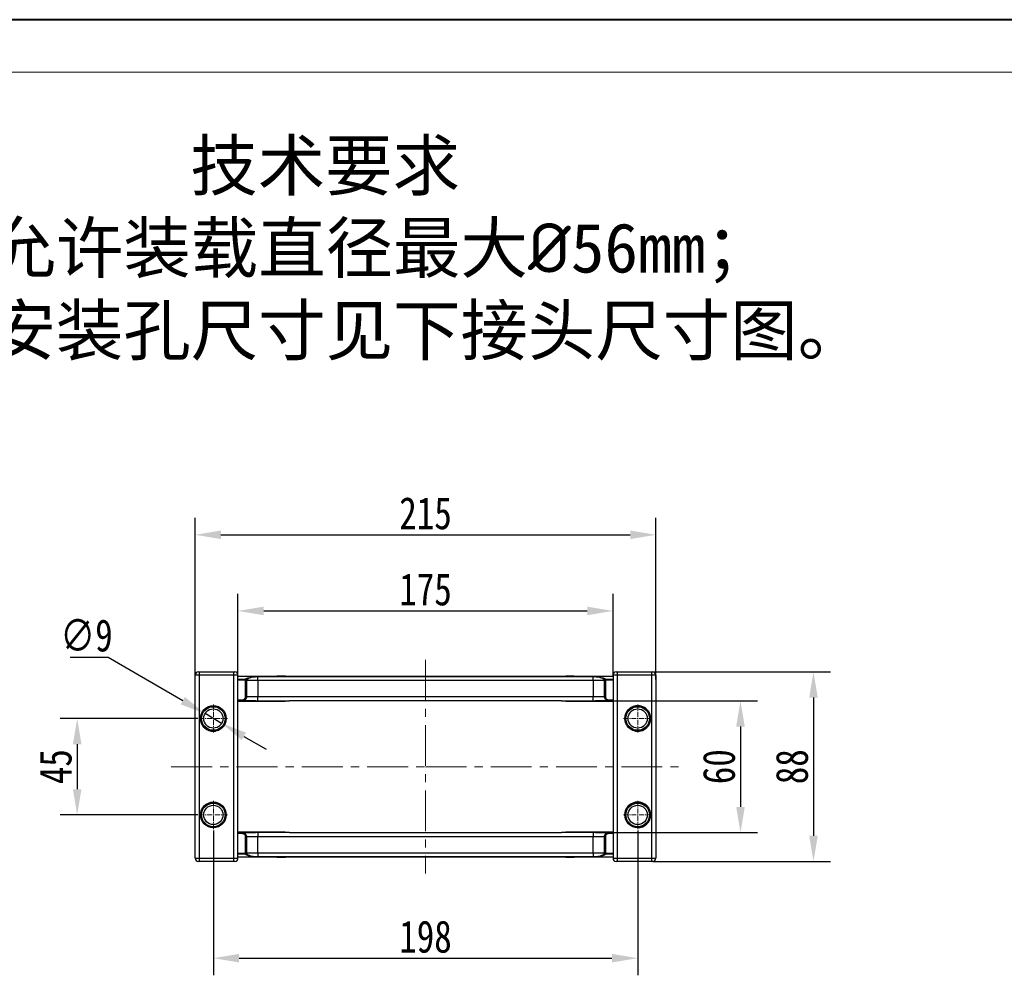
# Model space of a CAD drawing. Header units: millimetres. Extents: x -976 to 1106, y 28 to 1486.
# Tile 6 of 51: x -716 to -257, y 1040 to 1486. Entities that reach past the tile are written whole.
import ezdxf

# ---------------------------------------------------------------- set-up
doc = ezdxf.new("R2010")
doc.units = ezdxf.units.MM
doc.linetypes.add('CENTER', pattern=[0.6, 0.375, -0.075, 0.075, -0.075])
doc.linetypes.add('CENTERX2', pattern=[20.32, 12.7, -2.54, 2.54, -2.54])
doc.styles.get("Standard").update_dxf_attribs({"font": '仿宋_GB2312.ttf', "width": 0.8})
doc.styles.add('样式 6', font='仿宋_GB2312.ttf')
doc.dimstyles.new('ISO-60.1', dxfattribs={"dimtxt": 15, "dimasz": 12, "dimexe": 8, "dimexo": 0.625, "dimgap": 2.5, "dimtad": 1, "dimdsep": 46, "dimtxsty": 'Standard', "dimcen": 2.5, "dimadec": 0, "dimazin": 0, "dimtfac": 1, "dimtmove": 0, "dimatfit": 3, "dimfxl": 0, "dimarcsym": 0})
doc.dimstyles.new('副本 ISO-60.1', dxfattribs={"dimtxt": 15, "dimasz": 12, "dimexe": 8, "dimexo": 0.625, "dimgap": 2.5, "dimtad": 1, "dimtoh": 1, "dimdsep": 46, "dimtxsty": 'Standard', "dimcen": 2.5, "dimadec": 0, "dimazin": 0, "dimtfac": 1, "dimtmove": 0, "dimatfit": 3, "dimfxl": 0, "dimarcsym": 0})

# ---------------------------------------------------------------- blocks, each defined once
blk = doc.blocks.new('*D3650')
at = {"color": 0, "lineweight": -2}
for p, q in [((-633.02, 1159.66), (-697.32, 1159.66)), ((-689.32, 1147.66), (-689.32, 1126.66)), ((-633.02, 1114.66), (-697.32, 1114.66))]:
    blk.add_line(p, q, dxfattribs=at)
at = {"color": 0, "lineweight": 9}
for points in [[(-691.32, 1147.66), (-687.32, 1147.66), (-689.32, 1159.66)], [(-691.32, 1126.66), (-687.32, 1126.66), (-689.32, 1114.66)]]:
    blk.add_solid(points, dxfattribs=at)
at = {"layer": 'Defpoints', "color": 0, "lineweight": 9}
for p in [(-632.39, 1159.66), (-689.32, 1114.66), (-632.39, 1114.66)]:
    blk.add_point(p, dxfattribs=at)
at = {"color": 0, "lineweight": 9, "insert": (-699.32, 1137.16), "char_height": 15, "attachment_point": 5, "rotation": 90}
blk.add_mtext('45', dxfattribs=at)
blk = doc.blocks.new('*D3635')
at = {"color": 0, "lineweight": -2}
for p, q in [((-692.59, 1188.34), (-674.9, 1188.34)), ((-674.9, 1188.34), (-640.04, 1167.98)), ((-621.91, 1157.39), (-629.68, 1161.92)), ((-611.54, 1151.33), (-601.18, 1145.28))]:
    blk.add_line(p, q, dxfattribs=at)
at = {"color": 0, "lineweight": 9}
for points in [[(-639.03, 1169.7), (-641.05, 1166.25), (-629.68, 1161.92)], [(-610.53, 1153.06), (-612.55, 1149.61), (-621.91, 1157.39)]]:
    blk.add_solid(points, dxfattribs=at)
at = {"layer": 'Defpoints', "color": 0, "lineweight": 9}
for p in [(-629.68, 1161.92), (-621.91, 1157.39)]:
    blk.add_point(p, dxfattribs=at)
at = {"color": 0, "lineweight": 9, "insert": (-685, 1198.34), "char_height": 15, "attachment_point": 5}
blk.add_mtext('∅9', dxfattribs=at)
blk = doc.blocks.new('*D3651')
at = {"color": 0, "lineweight": -2}
for p, q in [((-614.29, 1180.01), (-614.29, 1217.85)), ((-439.29, 1179.54), (-439.29, 1217.85)), ((-602.29, 1209.85), (-451.29, 1209.85))]:
    blk.add_line(p, q, dxfattribs=at)
at = {"color": 0, "lineweight": 9}
for points in [[(-602.29, 1211.85), (-602.29, 1207.85), (-614.29, 1209.85)], [(-451.29, 1211.85), (-451.29, 1207.85), (-439.29, 1209.85)]]:
    blk.add_solid(points, dxfattribs=at)
at = {"layer": 'Defpoints', "color": 0, "lineweight": 9}
for p in [(-439.29, 1209.85), (-614.29, 1179.39), (-439.29, 1178.91)]:
    blk.add_point(p, dxfattribs=at)
at = {"color": 0, "lineweight": 9, "insert": (-526.79, 1219.85), "char_height": 15, "attachment_point": 5}
blk.add_mtext('175', dxfattribs=at)
blk = doc.blocks.new('*D3652')
at = {"color": 0, "lineweight": -2}
for p, q in [((-634.29, 1179.91), (-634.29, 1253.39)), ((-419.29, 1177.88), (-419.29, 1253.39)), ((-622.29, 1245.39), (-431.29, 1245.39))]:
    blk.add_line(p, q, dxfattribs=at)
at = {"color": 0, "lineweight": 9}
for points in [[(-622.29, 1247.39), (-622.29, 1243.39), (-634.29, 1245.39)], [(-431.29, 1247.39), (-431.29, 1243.39), (-419.29, 1245.39)]]:
    blk.add_solid(points, dxfattribs=at)
at = {"layer": 'Defpoints', "color": 0, "lineweight": 9}
for p in [(-419.29, 1245.39), (-634.29, 1179.28), (-419.29, 1177.25)]:
    blk.add_point(p, dxfattribs=at)
at = {"color": 0, "lineweight": 9, "insert": (-526.79, 1255.39), "char_height": 15, "attachment_point": 5}
blk.add_mtext('215', dxfattribs=at)
blk = doc.blocks.new('*D3653')
at = {"color": 0, "lineweight": -2}
for p, q in [((-625.79, 1107.43), (-625.79, 1039.78)), ((-427.79, 1107.43), (-427.79, 1039.78)), ((-613.79, 1047.78), (-439.79, 1047.78))]:
    blk.add_line(p, q, dxfattribs=at)
at = {"color": 0, "lineweight": 9}
for points in [[(-613.79, 1049.78), (-613.79, 1045.78), (-625.79, 1047.78)], [(-439.79, 1049.78), (-439.79, 1045.78), (-427.79, 1047.78)]]:
    blk.add_solid(points, dxfattribs=at)
at = {"layer": 'Defpoints', "color": 0, "lineweight": 9}
for p in [(-625.79, 1108.06), (-427.79, 1108.06), (-427.79, 1047.78)]:
    blk.add_point(p, dxfattribs=at)
at = {"color": 0, "lineweight": 9, "insert": (-526.79, 1057.78), "char_height": 15, "attachment_point": 5}
blk.add_mtext('198', dxfattribs=at)
blk = doc.blocks.new('*D3655')
at = {"color": 0, "lineweight": -2}
for p, q in [((-443.14, 1167.89), (-371.82, 1167.89)), ((-379.82, 1155.89), (-379.82, 1118.42)), ((-443.14, 1106.42), (-371.82, 1106.42))]:
    blk.add_line(p, q, dxfattribs=at)
at = {"color": 0, "lineweight": 9}
for points in [[(-381.82, 1155.89), (-377.82, 1155.89), (-379.82, 1167.89)], [(-381.82, 1118.42), (-377.82, 1118.42), (-379.82, 1106.42)]]:
    blk.add_solid(points, dxfattribs=at)
at = {"layer": 'Defpoints', "color": 0, "lineweight": 9}
for p in [(-443.76, 1167.89), (-443.76, 1106.42), (-379.82, 1106.42)]:
    blk.add_point(p, dxfattribs=at)
at = {"color": 0, "lineweight": 9, "insert": (-389.82, 1137.16), "char_height": 15, "attachment_point": 5, "rotation": 90}
blk.add_mtext('60', dxfattribs=at)
blk = doc.blocks.new('*D3656')
at = {"color": 0, "lineweight": -2}
for p, q in [((-420.67, 1181.42), (-337.77, 1181.42)), ((-345.77, 1169.42), (-345.77, 1104.89)), ((-420.67, 1092.89), (-337.77, 1092.89))]:
    blk.add_line(p, q, dxfattribs=at)
at = {"color": 0, "lineweight": 9}
for points in [[(-347.77, 1169.42), (-343.77, 1169.42), (-345.77, 1181.42)], [(-347.77, 1104.89), (-343.77, 1104.89), (-345.77, 1092.89)]]:
    blk.add_solid(points, dxfattribs=at)
at = {"layer": 'Defpoints', "color": 0, "lineweight": 9}
for p in [(-421.29, 1181.42), (-421.29, 1092.89), (-345.77, 1092.89)]:
    blk.add_point(p, dxfattribs=at)
at = {"color": 0, "lineweight": 9, "insert": (-355.77, 1137.16), "char_height": 15, "attachment_point": 5, "rotation": 90}
blk.add_mtext('88', dxfattribs=at)

msp = doc.modelspace()

# ---------------------------------------------------------------- linework, layer by layer
at = {"color": 7, "lineweight": 40}
msp.add_line((1086.603, 1485.835), (-975.599, 1485.835), dxfattribs=at)
at = {"color": 7, "lineweight": 13}
msp.add_line((1062.053, 1461.285), (-852.849, 1461.285), dxfattribs=at)
at = {"color": 1, "linetype": 'CENTERX2', "lineweight": 13, "ltscale": 1.5}
for p, q in [((-526.791, 1187.035), (-526.791, 1087.275)), ((-645.408, 1137.155), (-526.791, 1137.155)), ((-526.791, 1137.155), (-408.415, 1137.155))]:
    msp.add_line(p, q, dxfattribs=at)
at = {"color": 7, "linetype": 'Continuous', "lineweight": 25}
for p, q in [((-632.791, 1181.419), (-632.291, 1181.419)), ((-632.291, 1179.919), (-632.291, 1181.419)), ((-632.291, 1181.419), (-616.291, 1181.419)), ((-616.291, 1179.919), (-616.291, 1181.419)), ((-616.291, 1181.419), (-615.791, 1181.419)), ((-437.791, 1181.419), (-437.291, 1181.419)), ((-437.291, 1181.419), (-421.291, 1181.419)), ((-437.291, 1181.419), (-437.291, 1179.919)), ((-421.291, 1181.419), (-421.291, 1179.919)), ((-421.291, 1181.419), (-420.791, 1181.419)), ((-632.291, 1179.919), (-634.291, 1179.919)), ((-634.291, 1094.391), (-634.291, 1179.919)), ((-632.291, 1094.391), (-632.291, 1179.919)), ((-616.291, 1179.919), (-632.291, 1179.919)), ((-616.291, 1094.391), (-616.291, 1179.919)), ((-614.291, 1179.919), (-616.291, 1179.919)), ((-614.291, 1094.391), (-614.291, 1179.919)), ((-614.291, 1179.389), (-526.791, 1179.389)), ((-614.291, 1177.974), (-610.755, 1177.974)), ((-610.755, 1177.485), (-614.291, 1177.485)), ((-610.755, 1177.485), (-610.755, 1177.974)), ((-610.755, 1177.485), (-610.259, 1177.517)), ((-610.752, 1177.389), (-610.755, 1177.485)), ((-610.752, 1169.889), (-610.752, 1177.389)), ((-610.752, 1177.389), (-610.255, 1177.389)), ((-610.259, 1177.517), (-610.255, 1177.389)), ((-610.255, 1177.389), (-610.255, 1169.889)), ((-605.095, 1177.389), (-610.255, 1177.389)), ((-605.095, 1179.225), (-526.791, 1179.225)), ((-605.095, 1179.186), (-605.095, 1179.225)), ((-605.095, 1177.389), (-605.095, 1179.186)), ((-526.791, 1179.186), (-605.095, 1179.186)), ((-605.095, 1177.389), (-605.095, 1169.889)), ((-526.791, 1177.389), (-605.095, 1177.389)), ((-596.19, 1179.589), (-596.19, 1179.389)), ((-596.19, 1179.589), (-596.037, 1179.589)), ((-596.037, 1179.589), (-596.037, 1179.389)), ((-596.037, 1179.589), (-596.018, 1179.589)), ((-596.018, 1179.589), (-596.018, 1179.389)), ((-596.018, 1179.589), (-595.896, 1179.589)), ((-595.896, 1179.589), (-595.896, 1179.389)), ((-595.896, 1179.589), (-595.215, 1179.589)), ((-595.215, 1179.589), (-595.215, 1179.389)), ((-595.215, 1179.589), (-594.862, 1179.589)), ((-594.862, 1179.589), (-594.862, 1179.389)), ((-594.862, 1179.589), (-592.45, 1179.589)), ((-592.45, 1179.589), (-592.45, 1179.389)), ((-592.45, 1179.589), (-592.196, 1179.589)), ((-592.196, 1179.389), (-592.196, 1179.589)), ((-526.791, 1179.389), (-439.291, 1179.389)), ((-526.791, 1179.225), (-448.487, 1179.225)), ((-448.487, 1179.186), (-526.791, 1179.186)), ((-448.487, 1177.389), (-526.791, 1177.389)), ((-461.386, 1179.589), (-461.386, 1179.389)), ((-461.386, 1179.589), (-461.132, 1179.589)), ((-461.132, 1179.589), (-461.132, 1179.389)), ((-461.132, 1179.589), (-458.72, 1179.589)), ((-458.72, 1179.589), (-458.72, 1179.389)), ((-458.72, 1179.589), (-458.367, 1179.589)), ((-458.367, 1179.589), (-458.367, 1179.389)), ((-458.367, 1179.589), (-457.686, 1179.589)), ((-457.686, 1179.589), (-457.686, 1179.389)), ((-457.686, 1179.589), (-457.563, 1179.589)), ((-457.563, 1179.589), (-457.563, 1179.389)), ((-457.563, 1179.589), (-457.545, 1179.589)), ((-457.545, 1179.389), (-457.545, 1179.589)), ((-457.545, 1179.589), (-457.392, 1179.589)), ((-457.392, 1179.589), (-457.392, 1179.389)), ((-448.487, 1179.186), (-448.487, 1179.225)), ((-448.487, 1177.389), (-448.487, 1179.186)), ((-443.326, 1177.389), (-448.487, 1177.389)), ((-448.487, 1177.389), (-448.487, 1169.889)), ((-443.326, 1177.389), (-443.322, 1177.517)), ((-443.326, 1169.889), (-443.326, 1177.389)), ((-443.326, 1177.389), (-442.83, 1177.389)), ((-443.322, 1177.517), (-442.827, 1177.485)), ((-442.827, 1177.485), (-442.83, 1177.389)), ((-442.83, 1177.389), (-442.83, 1169.889)), ((-442.827, 1177.974), (-442.827, 1177.485)), ((-442.827, 1177.974), (-439.291, 1177.974)), ((-439.291, 1177.485), (-442.827, 1177.485)), ((-437.291, 1179.919), (-439.291, 1179.919)), ((-439.291, 1179.919), (-439.291, 1094.391)), ((-421.291, 1179.919), (-437.291, 1179.919)), ((-437.291, 1179.919), (-437.291, 1094.391)), ((-419.291, 1179.919), (-421.291, 1179.919)), ((-421.291, 1179.919), (-421.291, 1094.391)), ((-419.291, 1179.919), (-419.291, 1094.391)), ((-614.291, 1168.389), (-612.261, 1168.389)), ((-612.261, 1167.889), (-614.291, 1167.889)), ((-592.291, 1167.587), (-614.291, 1167.587)), ((-612.261, 1168.389), (-612.261, 1167.889)), ((-606.149, 1167.889), (-612.261, 1167.889)), ((-610.752, 1169.889), (-610.255, 1169.889)), ((-610.255, 1169.889), (-605.095, 1169.889)), ((-605.095, 1167.89), (-605.095, 1169.889)), ((-605.095, 1169.889), (-526.791, 1169.889)), ((-605.095, 1167.89), (-590.208, 1167.89)), ((-592.291, 1167.89), (-592.291, 1167.587)), ((-526.791, 1167.889), (-590.183, 1167.889)), ((-526.791, 1169.889), (-448.487, 1169.889)), ((-463.398, 1167.889), (-526.791, 1167.889)), ((-463.373, 1167.89), (-448.487, 1167.89)), ((-461.291, 1167.587), (-461.291, 1167.89)), ((-439.291, 1167.587), (-461.291, 1167.587)), ((-448.487, 1169.889), (-443.326, 1169.889)), ((-448.487, 1167.89), (-448.487, 1169.889)), ((-441.321, 1167.889), (-447.433, 1167.889)), ((-443.326, 1169.889), (-442.83, 1169.889)), ((-441.321, 1168.389), (-439.291, 1168.389)), ((-441.321, 1167.889), (-441.321, 1168.389)), ((-439.291, 1167.889), (-441.321, 1167.889)), ((-625.791, 1153.655), (-624.846, 1153.73)), ((-614.291, 1106.724), (-592.291, 1106.724)), ((-614.291, 1106.421), (-612.261, 1106.421)), ((-612.261, 1105.921), (-614.291, 1105.921)), ((-612.261, 1106.421), (-612.261, 1105.921)), ((-612.261, 1106.421), (-606.149, 1106.421)), ((-610.752, 1096.921), (-610.752, 1104.421)), ((-610.255, 1104.421), (-610.752, 1104.421)), ((-610.255, 1104.421), (-610.255, 1096.921)), ((-605.095, 1104.421), (-610.255, 1104.421)), ((-605.095, 1106.421), (-605.095, 1104.421)), ((-590.208, 1106.421), (-605.095, 1106.421)), ((-605.095, 1096.921), (-605.095, 1104.421)), ((-526.791, 1104.421), (-605.095, 1104.421)), ((-592.291, 1106.724), (-592.291, 1106.421)), ((-590.183, 1106.421), (-526.791, 1106.421)), ((-526.791, 1106.421), (-463.398, 1106.421)), ((-448.487, 1104.421), (-526.791, 1104.421)), ((-448.487, 1106.421), (-463.373, 1106.421)), ((-461.291, 1106.724), (-439.291, 1106.724)), ((-461.291, 1106.421), (-461.291, 1106.724)), ((-448.487, 1106.421), (-448.487, 1104.421)), ((-443.326, 1104.421), (-448.487, 1104.421)), ((-448.487, 1096.921), (-448.487, 1104.421)), ((-447.433, 1106.421), (-441.321, 1106.421)), ((-442.83, 1104.421), (-443.326, 1104.421)), ((-443.326, 1096.921), (-443.326, 1104.421)), ((-442.83, 1104.421), (-442.83, 1096.921)), ((-441.321, 1105.921), (-441.321, 1106.421)), ((-441.321, 1106.421), (-439.291, 1106.421)), ((-439.291, 1105.921), (-441.321, 1105.921)), ((-634.291, 1094.391), (-632.291, 1094.391)), ((-632.291, 1094.391), (-616.291, 1094.391)), ((-632.291, 1092.891), (-632.291, 1094.391)), ((-616.291, 1094.391), (-614.291, 1094.391)), ((-616.291, 1092.891), (-616.291, 1094.391)), ((-614.291, 1096.825), (-610.755, 1096.825)), ((-610.755, 1096.336), (-614.291, 1096.336)), ((-526.791, 1094.921), (-614.291, 1094.921)), ((-610.755, 1096.825), (-610.752, 1096.921)), ((-610.755, 1096.336), (-610.755, 1096.825)), ((-610.259, 1096.793), (-610.755, 1096.825)), ((-610.255, 1096.921), (-610.752, 1096.921)), ((-610.255, 1096.921), (-610.259, 1096.793)), ((-610.255, 1096.921), (-605.095, 1096.921)), ((-605.095, 1096.921), (-605.095, 1095.125)), ((-605.095, 1096.921), (-526.791, 1096.921)), ((-605.095, 1095.125), (-605.095, 1095.085)), ((-605.095, 1095.125), (-526.791, 1095.125)), ((-526.791, 1095.085), (-605.095, 1095.085)), ((-596.19, 1094.721), (-596.19, 1094.921)), ((-596.037, 1094.721), (-596.19, 1094.721)), ((-596.037, 1094.921), (-596.037, 1094.721)), ((-596.018, 1094.721), (-596.037, 1094.721)), ((-596.018, 1094.721), (-596.018, 1094.921)), ((-595.896, 1094.721), (-596.018, 1094.721)), ((-595.896, 1094.721), (-595.896, 1094.921)), ((-595.215, 1094.721), (-595.896, 1094.721)), ((-595.215, 1094.721), (-595.215, 1094.921)), ((-594.862, 1094.721), (-595.215, 1094.721)), ((-594.862, 1094.721), (-594.862, 1094.921)), ((-592.45, 1094.721), (-594.862, 1094.721)), ((-592.45, 1094.721), (-592.45, 1094.921)), ((-592.196, 1094.721), (-592.45, 1094.721)), ((-592.196, 1094.721), (-592.196, 1094.921)), ((-526.791, 1096.921), (-448.487, 1096.921)), ((-526.791, 1095.125), (-448.487, 1095.125)), ((-448.487, 1095.085), (-526.791, 1095.085)), ((-439.291, 1094.921), (-526.791, 1094.921)), ((-461.386, 1094.921), (-461.386, 1094.721)), ((-461.132, 1094.721), (-461.386, 1094.721)), ((-461.132, 1094.721), (-461.132, 1094.921)), ((-458.72, 1094.721), (-461.132, 1094.721)), ((-458.72, 1094.721), (-458.72, 1094.921)), ((-458.367, 1094.721), (-458.72, 1094.721)), ((-458.367, 1094.721), (-458.367, 1094.921)), ((-457.686, 1094.721), (-458.367, 1094.721)), ((-457.686, 1094.721), (-457.686, 1094.921)), ((-457.563, 1094.721), (-457.686, 1094.721)), ((-457.563, 1094.721), (-457.563, 1094.921)), ((-457.545, 1094.721), (-457.563, 1094.721)), ((-457.545, 1094.721), (-457.545, 1094.921)), ((-457.392, 1094.721), (-457.545, 1094.721)), ((-457.392, 1094.721), (-457.392, 1094.921)), ((-448.487, 1096.921), (-448.487, 1095.125)), ((-448.487, 1096.921), (-443.326, 1096.921)), ((-448.487, 1095.125), (-448.487, 1095.085)), ((-442.83, 1096.921), (-443.326, 1096.921)), ((-443.322, 1096.793), (-443.326, 1096.921)), ((-442.827, 1096.825), (-443.322, 1096.793)), ((-442.83, 1096.921), (-442.827, 1096.825)), ((-442.827, 1096.825), (-439.291, 1096.825)), ((-442.827, 1096.825), (-442.827, 1096.336)), ((-439.291, 1096.336), (-442.827, 1096.336)), ((-439.291, 1094.391), (-437.291, 1094.391)), ((-437.291, 1094.391), (-421.291, 1094.391)), ((-437.291, 1094.391), (-437.291, 1092.891)), ((-421.291, 1094.391), (-419.291, 1094.391)), ((-421.291, 1094.391), (-421.291, 1092.891)), ((-632.291, 1092.891), (-632.791, 1092.891)), ((-616.291, 1092.891), (-632.291, 1092.891)), ((-615.791, 1092.891), (-616.291, 1092.891)), ((-437.291, 1092.891), (-437.791, 1092.891)), ((-421.291, 1092.891), (-437.291, 1092.891)), ((-420.791, 1092.891), (-421.291, 1092.891))]:
    msp.add_line(p, q, dxfattribs=at)
at = {"color": 1, "linetype": 'CENTER', "lineweight": 9, "ltscale": 6.096}
for p, q in [((-625.791, 1153.055), (-625.791, 1166.255)), ((-427.791, 1153.055), (-427.791, 1166.255)), ((-632.391, 1159.655), (-619.191, 1159.655)), ((-434.391, 1159.655), (-421.191, 1159.655)), ((-625.791, 1108.055), (-625.791, 1121.255)), ((-427.791, 1108.055), (-427.791, 1121.255)), ((-632.391, 1114.655), (-619.191, 1114.655)), ((-434.391, 1114.655), (-421.191, 1114.655))]:
    msp.add_line(p, q, dxfattribs=at)
at = {"color": 7, "linetype": 'Continuous', "lineweight": 25}
for centre, radius in [((-625.791, 1159.655), 6), ((-625.791, 1159.655), 5.5), ((-625.791, 1159.655), 4.5), ((-427.791, 1159.655), 6), ((-427.791, 1159.655), 5.5), ((-427.791, 1159.655), 4.5), ((-625.791, 1114.655), 6), ((-625.791, 1114.655), 5.5), ((-625.791, 1114.655), 4.5), ((-427.791, 1114.655), 6), ((-427.791, 1114.655), 5.5), ((-427.791, 1114.655), 4.5)]:
    msp.add_circle(centre, radius, dxfattribs=at)
for centre, radius, start, end in [((-632.791, 1179.919), 1.5, 90, 180), ((-615.791, 1179.919), 1.5, 0, 90), ((-437.791, 1179.919), 1.5, 90, 180), ((-420.791, 1179.919), 1.5, 0, 90), ((-610.764, 1177.466), 0.508, 5.70659, 88.89252), ((-442.817, 1177.466), 0.508, 91.10748, 174.29341), ((-427.791, 1159.655), 6, 90, 170.94167), ((-427.791, 1159.655), 6, 260.94167, 90), ((-625.791, 1159.655), 6, 189.05833, 270), ((-427.791, 1114.655), 6, 90, 180), ((-427.791, 1114.655), 6, 270, 90), ((-632.791, 1094.391), 1.5, 180, 270), ((-615.791, 1094.391), 1.5, 270, 0), ((-610.764, 1096.844), 0.508, 271.10748, 354.29341), ((-442.817, 1096.844), 0.508, 185.70659, 268.89252), ((-437.791, 1094.391), 1.5, 180, 270), ((-420.791, 1094.391), 1.5, 270, 0)]:
    msp.add_arc(centre, radius, start, end, dxfattribs=at)
for centre, major_axis, start_param, end_param in [((-591.216, 1169.889), (1.279, -1.932), 5.9981346, 6.0208548), ((-462.366, 1169.889), (-1.279, -1.932), 0.2623305, 0.2850507), ((-591.216, 1104.421), (-1.279, -1.932), 3.4039232, 3.4266434), ((-462.366, 1104.421), (1.279, -1.932), 2.8565419, 2.8792622)]:
    msp.add_ellipse(centre, major_axis=major_axis, ratio=0.4054038, start_param=start_param, end_param=end_param, dxfattribs=at)
for points, knots in [([(-610.755, 1177.974), (-610.67, 1178.079), (-610.521, 1178.264), (-610.008, 1178.51), (-609.259, 1178.761), (-608.296, 1178.964), (-607.22, 1179.108), (-606.254, 1179.2), (-605.517, 1179.216), (-605.095, 1179.225)], [0, 0, 0, 0, 0.171497, 0.3000877, 0.4286662, 0.6463504, 0.7521855, 0.8578829, 1, 1, 1, 1]), ([(-605.095, 1179.186), (-605.503, 1179.173), (-606.215, 1179.152), (-607.124, 1179.029), (-608.115, 1178.839), (-609.211, 1178.494), (-609.956, 1178.026), (-610.202, 1177.677), (-610.253, 1177.535), (-610.259, 1177.517)], [0, 0, 0, 0, 0.1441605, 0.2514116, 0.358864, 0.5773891, 0.8313602, 0.978387, 1, 1, 1, 1]), ([(-448.487, 1179.225), (-448.064, 1179.216), (-447.327, 1179.2), (-446.362, 1179.108), (-445.285, 1178.964), (-444.322, 1178.761), (-443.573, 1178.51), (-443.061, 1178.264), (-442.912, 1178.079), (-442.827, 1177.974)], [0, 0, 0, 0, 0.1421171, 0.2478145, 0.3536496, 0.5713338, 0.6999123, 0.828503, 1, 1, 1, 1]), ([(-443.322, 1177.517), (-443.396, 1177.658), (-443.579, 1178.011), (-444.376, 1178.494), (-445.466, 1178.839), (-446.458, 1179.029), (-447.366, 1179.152), (-448.078, 1179.173), (-448.487, 1179.186)], [0, 0, 0, 0, 0.1685696, 0.4225622, 0.6411057, 0.7485672, 0.8558274, 1, 1, 1, 1]), ([(-612.261, 1168.389), (-612.146, 1168.397), (-611.863, 1168.416), (-611.439, 1168.599), (-611.059, 1168.938), (-610.801, 1169.386), (-610.768, 1169.721), (-610.752, 1169.889)], [0, 0, 0, 0, 0.1452268, 0.3603998, 0.5741389, 0.7870548, 1, 1, 1, 1]), ([(-610.255, 1169.889), (-610.277, 1169.666), (-610.321, 1169.218), (-610.663, 1168.622), (-611.168, 1168.169), (-611.732, 1167.925), (-612.109, 1167.899), (-612.261, 1167.889)], [0, 0, 0, 0, 0.2132158, 0.4262438, 0.6399029, 0.8548909, 1, 1, 1, 1]), ([(-606.149, 1167.889), (-606.134, 1167.889), (-605.783, 1167.889), (-605.432, 1167.889), (-605.095, 1167.89)], [0, 0, 0, 0, 0.0418062, 1, 1, 1, 1]), ([(-590.22, 1167.89), (-590.219, 1167.89), (-590.207, 1167.889), (-590.195, 1167.889), (-590.183, 1167.889)], [0, 0, 0, 0, 0.0632241, 1, 1, 1, 1]), ([(-463.398, 1167.889), (-463.395, 1167.889), (-463.384, 1167.889), (-463.373, 1167.889), (-463.366, 1167.89)], [0, 0, 0, 0, 0.3475426, 1, 1, 1, 1]), ([(-448.487, 1167.89), (-448.15, 1167.889), (-447.799, 1167.889), (-447.448, 1167.889), (-447.433, 1167.889)], [0, 0, 0, 0, 0.9581938, 1, 1, 1, 1]), ([(-441.321, 1167.889), (-441.548, 1167.911), (-442.001, 1167.956), (-442.604, 1168.304), (-443.057, 1168.816), (-443.293, 1169.378), (-443.317, 1169.746), (-443.326, 1169.889)], [0, 0, 0, 0, 0.21599369, 0.43201203, 0.64792059, 0.86289952, 1, 1, 1, 1]), ([(-442.83, 1169.889), (-442.823, 1169.782), (-442.805, 1169.505), (-442.627, 1169.084), (-442.286, 1168.7), (-441.832, 1168.439), (-441.491, 1168.406), (-441.321, 1168.389)], [0, 0, 0, 0, 0.1369171, 0.3517136, 0.5676407, 0.7838231, 1, 1, 1, 1]), ([(-612.261, 1106.421), (-612.034, 1106.399), (-611.581, 1106.354), (-610.978, 1106.006), (-610.524, 1105.494), (-610.288, 1104.933), (-610.264, 1104.564), (-610.255, 1104.421)], [0, 0, 0, 0, 0.21599369, 0.43201203, 0.64792059, 0.86289952, 1, 1, 1, 1]), ([(-610.752, 1104.421), (-610.758, 1104.529), (-610.776, 1104.805), (-610.954, 1105.226), (-611.296, 1105.61), (-611.75, 1105.871), (-612.09, 1105.904), (-612.261, 1105.921)], [0, 0, 0, 0, 0.1369171, 0.3517136, 0.5676407, 0.7838231, 1, 1, 1, 1]), ([(-605.095, 1106.421), (-605.432, 1106.421), (-605.783, 1106.421), (-606.134, 1106.421), (-606.149, 1106.421)], [0, 0, 0, 0, 0.9581938, 1, 1, 1, 1]), ([(-590.183, 1106.421), (-590.187, 1106.421), (-590.198, 1106.421), (-590.209, 1106.421), (-590.216, 1106.421)], [0, 0, 0, 0, 0.3475426, 1, 1, 1, 1]), ([(-463.362, 1106.421), (-463.363, 1106.421), (-463.375, 1106.421), (-463.387, 1106.421), (-463.398, 1106.421)], [0, 0, 0, 0, 0.06322412, 1, 1, 1, 1]), ([(-447.433, 1106.421), (-447.448, 1106.421), (-447.799, 1106.421), (-448.15, 1106.421), (-448.487, 1106.421)], [0, 0, 0, 0, 0.0418062, 1, 1, 1, 1]), ([(-443.326, 1104.421), (-443.304, 1104.645), (-443.261, 1105.092), (-442.919, 1105.689), (-442.414, 1106.141), (-441.849, 1106.386), (-441.473, 1106.411), (-441.321, 1106.421)], [0, 0, 0, 0, 0.2132158, 0.4262438, 0.6399029, 0.8548909, 1, 1, 1, 1]), ([(-441.321, 1105.921), (-441.435, 1105.913), (-441.718, 1105.894), (-442.143, 1105.711), (-442.523, 1105.372), (-442.78, 1104.924), (-442.814, 1104.589), (-442.83, 1104.421)], [0, 0, 0, 0, 0.1452268, 0.3603998, 0.5741389, 0.7870548, 1, 1, 1, 1]), ([(-605.095, 1095.085), (-605.517, 1095.094), (-606.254, 1095.11), (-607.22, 1095.203), (-608.296, 1095.346), (-609.259, 1095.549), (-610.008, 1095.8), (-610.521, 1096.046), (-610.67, 1096.231), (-610.755, 1096.336)], [0, 0, 0, 0, 0.1421171, 0.2478145, 0.3536496, 0.5713338, 0.6999123, 0.828503, 1, 1, 1, 1]), ([(-610.259, 1096.793), (-610.186, 1096.653), (-610.002, 1096.3), (-609.206, 1095.816), (-608.115, 1095.472), (-607.123, 1095.282), (-606.215, 1095.159), (-605.503, 1095.137), (-605.095, 1095.125)], [0, 0, 0, 0, 0.1685696, 0.4225622, 0.6411057, 0.7485672, 0.8558274, 1, 1, 1, 1]), ([(-448.487, 1095.125), (-448.079, 1095.137), (-447.366, 1095.159), (-446.458, 1095.282), (-445.467, 1095.472), (-444.371, 1095.816), (-443.625, 1096.284), (-443.379, 1096.634), (-443.329, 1096.775), (-443.322, 1096.793)], [0, 0, 0, 0, 0.14416046, 0.25141161, 0.358864, 0.57738906, 0.8313602, 0.97838702, 1, 1, 1, 1]), ([(-442.827, 1096.336), (-442.912, 1096.231), (-443.061, 1096.046), (-443.573, 1095.8), (-444.322, 1095.549), (-445.285, 1095.346), (-446.362, 1095.203), (-447.327, 1095.11), (-448.064, 1095.094), (-448.487, 1095.085)], [0, 0, 0, 0, 0.171497, 0.3000877, 0.4286662, 0.6463504, 0.7521855, 0.8578829, 1, 1, 1, 1])]:
    msp.add_open_spline(points, degree=3, knots=knots, dxfattribs=at)

# ---------------------------------------------------------------- texts
at = {"insert": (-762.092, 1429.333), "char_height": 23.0679, "attachment_point": 1, "style": '样式 6'}
msp.add_mtext('        技术要求\\P1.允许装载直径最大{\\fISOCPEUR|b0|i0|c0|p34;%%C}56mm；\\P2.安装孔尺寸见下接头尺寸图。', dxfattribs=at)

# ---------------------------------------------------------------- dimensions: what is measured, and where the dimension line sits
at = {"color": 5, "lineweight": 9}
for base, p1, p2, picture, middle in [((-419.291, 1245.387), (-634.291, 1179.285), (-419.291, 1177.251), '*D3652', (-526.791, 1255.387)), ((-439.291, 1209.847), (-614.291, 1179.389), (-439.291, 1178.913), '*D3651', (-526.791, 1219.847)), ((-427.791, 1047.785), (-625.791, 1108.055), (-427.791, 1108.055), '*D3653', (-526.791, 1057.785))]:
    dim = msp.add_linear_dim(base=base, p1=p1, p2=p2, dimstyle='ISO-60.1', dxfattribs=at)
    dim.commit()
    dim.dimension.update_dxf_attribs({"geometry": picture, "text_midpoint": middle})
dim = msp.add_diameter_dim_2p(p1=(-621.905, 1157.386), p2=(-629.677, 1161.925), dimstyle='副本 ISO-60.1', dxfattribs=at)
dim.commit()
dim.dimension.update_dxf_attribs({"geometry": '*D3635', "text_midpoint": (-684.995, 1188.335), "dimtype": 163})
for base, p1, p2, text, picture, middle in [((-345.77, 1092.891), (-421.291, 1181.419), (-421.291, 1092.891), '88', '*D3656', (-355.77, 1137.155)), ((-379.815, 1106.421), (-443.761, 1167.889), (-443.761, 1106.421), '60', '*D3655', (-389.815, 1137.155))]:
    dim = msp.add_linear_dim(base=base, p1=p1, p2=p2, angle=90, text=text, dimstyle='ISO-60.1', dxfattribs=at)
    dim.commit()
    dim.dimension.update_dxf_attribs({"geometry": picture, "text_midpoint": middle})
dim = msp.add_linear_dim(base=(-689.318, 1114.655), p1=(-632.391, 1159.655), p2=(-632.391, 1114.655), angle=90, dimstyle='ISO-60.1', dxfattribs=at)
dim.commit()
dim.dimension.update_dxf_attribs({"geometry": '*D3650', "text_midpoint": (-699.318, 1137.155)})

doc.saveas('drawing.dxf')
